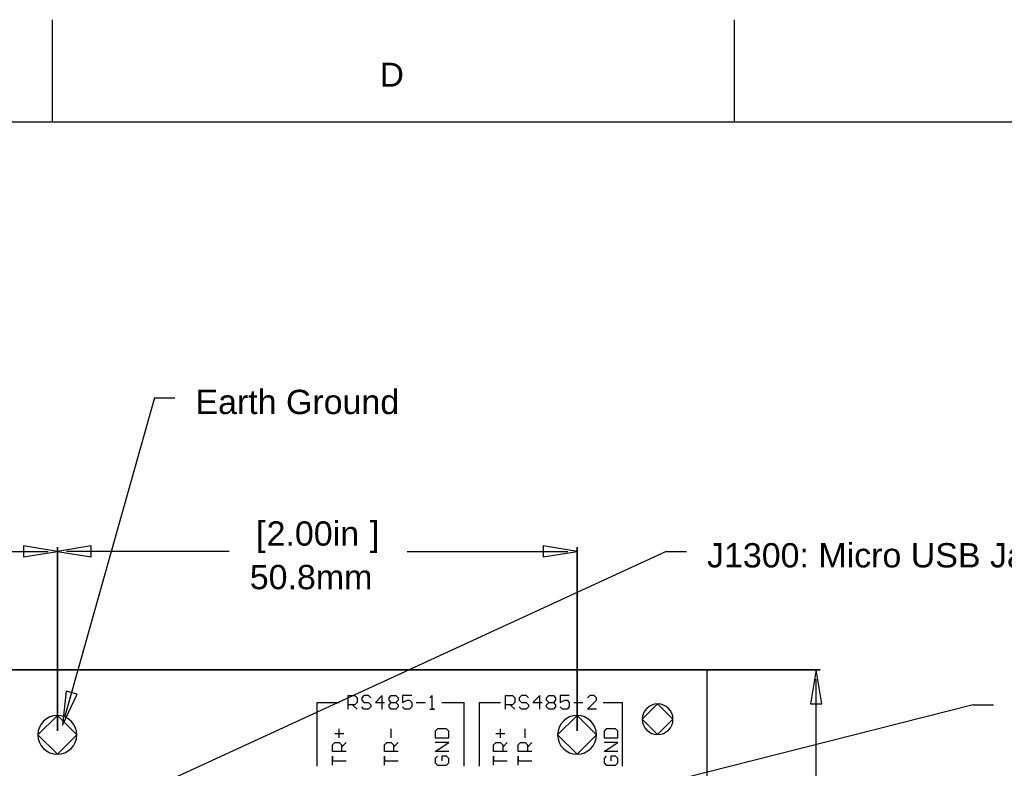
# Model space of a CAD drawing. Header units: inches. Extents: x 0 to 420, y -297 to 0.
# Tile 40 of 41: x 207 to 303, y -73 to 0. Entities that reach past the tile are written whole.
import ezdxf

# ---------------------------------------------------------------- set-up
doc = ezdxf.new("R2010")
doc.units = ezdxf.units.IN
doc.header["$MEASUREMENT"] = 0
doc.styles.add('Arial0', font='arial.ttf', dxfattribs={"height": 3.644212})

msp = doc.modelspace()

# ---------------------------------------------------------------- linework, layer by layer
at = {"color": 18, "true_color": 0x000000}
for p, q in [((210, 0), (210, -10)), ((276.667, 0), (276.667, -10)), ((10, -10), (410, -10)), ((274, -63.6), (147, -63.6)), ((274, -216), (274, -63.6)), ((238.918, -67.442), (238.918, -66.108)), ((238.918, -66.108), (239.584, -66.108)), ((239.584, -66.108), (239.806, -66.331)), ((239.806, -66.331), (239.806, -66.775)), ((240.473, -66.108), (240.251, -66.331)), ((240.251, -66.331), (240.251, -66.553)), ((240.917, -66.108), (240.473, -66.108)), ((241.139, -66.331), (240.917, -66.108)), ((242.25, -66.108), (241.584, -66.775)), ((242.25, -67.442), (242.25, -66.108)), ((242.917, -66.331), (243.139, -66.108)), ((242.917, -66.553), (242.917, -66.331)), ((243.139, -66.108), (243.583, -66.108)), ((243.583, -66.108), (243.806, -66.331)), ((243.806, -66.331), (243.806, -66.553)), ((245.139, -66.108), (244.25, -66.108)), ((244.25, -66.108), (244.25, -66.775)), ((247.138, -66.108), (246.916, -66.331)), ((247.138, -67.442), (247.138, -66.108)), ((247.138, -66.108), (247.138, -66.108)), ((254.316, -67.442), (254.316, -66.108)), ((254.316, -66.108), (254.983, -66.108)), ((254.983, -66.108), (255.205, -66.331)), ((255.205, -66.331), (255.205, -66.775)), ((255.872, -66.108), (255.65, -66.331)), ((255.65, -66.331), (255.65, -66.553)), ((256.316, -66.108), (255.872, -66.108)), ((256.538, -66.331), (256.316, -66.108)), ((257.649, -66.108), (256.983, -66.775)), ((257.649, -67.442), (257.649, -66.108)), ((258.316, -66.331), (258.538, -66.108)), ((258.316, -66.553), (258.316, -66.331)), ((258.538, -66.108), (258.982, -66.108)), ((258.982, -66.108), (259.204, -66.331)), ((259.204, -66.331), (259.204, -66.553)), ((260.537, -66.108), (259.649, -66.108)), ((259.649, -66.108), (259.649, -66.775)), ((262.537, -66.108), (262.315, -66.331)), ((262.981, -66.108), (262.537, -66.108)), ((263.204, -66.331), (262.981, -66.108)), ((263.204, -66.553), (263.204, -66.331)), ((235.9, -66.775), (238.059, -66.775)), ((235.9, -72.998), (235.9, -66.775)), ((239.584, -66.997), (238.918, -66.997)), ((239.362, -66.997), (239.806, -67.442)), ((239.806, -66.775), (239.584, -66.997)), ((240.251, -66.553), (240.473, -66.775)), ((240.473, -67.442), (240.251, -67.219)), ((240.473, -66.775), (240.917, -66.775)), ((240.917, -66.775), (241.139, -66.997)), ((241.139, -67.219), (240.917, -67.442)), ((241.139, -66.997), (241.139, -67.219)), ((241.584, -66.775), (242.472, -66.775)), ((243.139, -66.775), (242.917, -66.553)), ((242.917, -66.997), (243.139, -66.775)), ((242.917, -67.219), (242.917, -66.997)), ((243.139, -67.442), (242.917, -67.219)), ((243.139, -66.775), (243.583, -66.775)), ((243.806, -66.553), (243.583, -66.775)), ((243.583, -66.775), (243.806, -66.997)), ((243.806, -67.219), (243.583, -67.442)), ((243.806, -66.997), (243.806, -67.219)), ((244.25, -66.775), (244.694, -66.553)), ((244.472, -67.442), (244.25, -67.219)), ((244.694, -66.553), (244.916, -66.553)), ((244.916, -66.553), (245.139, -66.775)), ((245.139, -67.219), (244.916, -67.442)), ((245.139, -66.775), (245.139, -67.219)), ((245.583, -66.775), (246.472, -66.775)), ((248.092, -66.775), (250.251, -66.775)), ((250.251, -72.109), (250.251, -66.775)), ((251.775, -66.775), (253.807, -66.775)), ((251.775, -72.998), (251.775, -66.775)), ((254.983, -66.997), (254.316, -66.997)), ((254.761, -66.997), (255.205, -67.442)), ((255.205, -66.775), (254.983, -66.997)), ((255.65, -66.553), (255.872, -66.775)), ((255.872, -67.442), (255.65, -67.219)), ((255.872, -66.775), (256.316, -66.775)), ((256.316, -66.775), (256.538, -66.997)), ((256.538, -67.219), (256.316, -67.442)), ((256.538, -66.997), (256.538, -67.219)), ((256.983, -66.775), (257.871, -66.775)), ((258.538, -66.775), (258.316, -66.553)), ((258.316, -66.997), (258.538, -66.775)), ((258.316, -67.219), (258.316, -66.997)), ((258.538, -67.442), (258.316, -67.219)), ((258.538, -66.775), (258.982, -66.775)), ((259.204, -66.553), (258.982, -66.775)), ((258.982, -66.775), (259.204, -66.997)), ((259.204, -67.219), (258.982, -67.442)), ((259.204, -66.997), (259.204, -67.219)), ((259.649, -66.775), (260.093, -66.553)), ((259.871, -67.442), (259.649, -67.219)), ((260.093, -66.553), (260.315, -66.553)), ((260.315, -66.553), (260.537, -66.775)), ((260.537, -67.219), (260.315, -67.442)), ((260.537, -66.775), (260.537, -67.219)), ((260.982, -66.775), (261.87, -66.775)), ((262.315, -67.442), (263.204, -66.553)), ((263.84, -66.775), (265.745, -66.775)), ((265.745, -72.998), (265.745, -66.775)), ((269.174, -66.926), (267.674, -68.426)), ((270.674, -68.426), (269.174, -66.926)), ((210.5, -68.05), (208.6, -69.95)), ((212.4, -69.95), (210.5, -68.05)), ((240.917, -67.442), (240.473, -67.442)), ((243.583, -67.442), (243.139, -67.442)), ((244.916, -67.442), (244.472, -67.442)), ((246.916, -67.442), (247.36, -67.442)), ((247.36, -67.442), (247.138, -67.442)), ((256.316, -67.442), (255.872, -67.442)), ((258.982, -67.442), (258.538, -67.442)), ((261.3, -68.05), (259.4, -69.95)), ((260.315, -67.442), (259.871, -67.442)), ((263.2, -69.95), (261.3, -68.05)), ((263.204, -67.442), (262.315, -67.442)), ((267.674, -68.426), (269.174, -69.926)), ((269.174, -69.926), (270.674, -68.426)), ((208.6, -69.95), (210.5, -71.85)), ((210.5, -71.85), (212.4, -69.95)), ((237.615, -69.811), (238.503, -69.811)), ((238.059, -70.256), (238.059, -69.367)), ((243.139, -70.256), (243.139, -69.367)), ((247.648, -69.367), (247.425, -69.589)), ((247.425, -69.589), (247.425, -70.256)), ((248.536, -69.367), (247.648, -69.367)), ((248.759, -69.589), (248.536, -69.367)), ((248.759, -70.256), (248.759, -69.589)), ((253.363, -69.811), (254.251, -69.811)), ((253.807, -70.256), (253.807, -69.367)), ((256.22, -70.256), (256.22, -69.367)), ((259.4, -69.95), (261.3, -71.85)), ((261.3, -71.85), (263.2, -69.95)), ((264.158, -69.367), (263.935, -69.589)), ((263.935, -69.589), (263.935, -70.256)), ((265.046, -69.367), (264.158, -69.367)), ((265.269, -69.589), (265.046, -69.367)), ((265.269, -70.256), (265.269, -69.589)), ((237.392, -70.922), (237.615, -70.7)), ((237.392, -71.589), (237.392, -70.922)), ((237.615, -70.7), (238.059, -70.7)), ((238.059, -70.7), (238.281, -70.922)), ((238.281, -71.144), (238.726, -70.7)), ((238.281, -70.922), (238.281, -71.589)), ((242.472, -70.922), (242.695, -70.7)), ((242.472, -71.589), (242.472, -70.922)), ((242.695, -70.7), (243.139, -70.7)), ((243.139, -70.7), (243.361, -70.922)), ((243.361, -71.144), (243.806, -70.7)), ((243.361, -70.922), (243.361, -71.589)), ((247.425, -70.256), (248.759, -70.256)), ((247.425, -71.589), (248.759, -70.7)), ((248.759, -70.7), (247.425, -70.7)), ((253.14, -70.922), (253.363, -70.7)), ((253.14, -71.589), (253.14, -70.922)), ((253.363, -70.7), (253.807, -70.7)), ((253.807, -70.7), (254.029, -70.922)), ((254.029, -71.144), (254.474, -70.7)), ((254.029, -70.922), (254.029, -71.589)), ((255.553, -70.922), (255.776, -70.7)), ((255.553, -71.589), (255.553, -70.922)), ((255.776, -70.7), (256.22, -70.7)), ((256.22, -70.7), (256.442, -70.922)), ((256.442, -71.144), (256.887, -70.7)), ((256.442, -70.922), (256.442, -71.589)), ((263.935, -70.256), (265.269, -70.256)), ((263.935, -71.589), (265.269, -70.7)), ((265.269, -70.7), (263.935, -70.7)), ((238.726, -71.589), (237.392, -71.589)), ((237.392, -72.922), (237.392, -72.033)), ((237.392, -72.033), (237.392, -72.477)), ((243.806, -71.589), (242.472, -71.589)), ((242.472, -72.922), (242.472, -72.033)), ((242.472, -72.033), (242.472, -72.477)), ((248.759, -71.589), (247.425, -71.589)), ((247.648, -72.033), (247.425, -72.255)), ((248.536, -72.033), (248.092, -72.033)), ((248.092, -72.033), (248.092, -72.477)), ((248.759, -72.255), (248.536, -72.033)), ((250.251, -72.998), (250.251, -72.109)), ((254.474, -71.589), (253.14, -71.589)), ((253.14, -72.922), (253.14, -72.033)), ((253.14, -72.033), (253.14, -72.477)), ((256.887, -71.589), (255.553, -71.589)), ((255.553, -72.922), (255.553, -72.033)), ((255.553, -72.033), (255.553, -72.477)), ((265.269, -71.589), (263.935, -71.589)), ((264.158, -72.033), (263.935, -72.255)), ((265.046, -72.033), (264.602, -72.033)), ((264.602, -72.033), (264.602, -72.477)), ((265.269, -72.255), (265.046, -72.033)), ((237.392, -72.477), (238.726, -72.477)), ((242.472, -72.477), (243.806, -72.477)), ((247.425, -72.255), (247.425, -72.7)), ((247.425, -72.7), (247.648, -72.922)), ((247.648, -72.922), (248.536, -72.922)), ((248.536, -72.922), (248.759, -72.7)), ((248.759, -72.7), (248.759, -72.255)), ((253.14, -72.477), (254.474, -72.477)), ((255.553, -72.477), (256.887, -72.477)), ((263.935, -72.255), (263.935, -72.7)), ((263.935, -72.7), (264.158, -72.922)), ((264.158, -72.922), (265.046, -72.922)), ((265.046, -72.922), (265.269, -72.7)), ((265.269, -72.7), (265.269, -72.255))]:
    msp.add_line(p, q, dxfattribs=at)
at = {"color": 12, "true_color": 0xc00000}
for p, q in [((220, -37), (211.246, -68.126)), ((220, -37), (222, -37)), ((220, -37), (220, -37)), ((270, -52), (220.269, -74.948)), ((270, -52), (272, -52)), ((270, -52), (270, -52)), ((211.364, -65.674), (211, -69)), ((211, -69), (212.423, -65.972)), ((212.423, -65.972), (211.364, -65.674)), ((300, -67), (229.88, -84.777)), ((300, -67), (302, -67)), ((300, -67), (300, -67))]:
    msp.add_line(p, q, dxfattribs=at)
at = {"color": 152, "true_color": 0x007ac0}
for p, q in [((210.5, -52), (207.2, -51.45)), ((207.2, -51.45), (207.2, -52.55)), ((213.8, -51.45), (210.5, -52)), ((210.5, -69.55), (210.5, -51.6)), ((210.5, -51.6), (210.5, -69.55)), ((210.5, -69.55), (210.5, -51.6)), ((210.5, -51.6), (210.5, -69.55)), ((213.8, -52.55), (213.8, -51.45)), ((261.3, -52), (258, -51.45)), ((258, -51.45), (258, -52.55)), ((261.3, -69.55), (261.3, -51.6)), ((261.3, -51.6), (261.3, -69.55)), ((192.691, -52), (209.592, -52)), ((207.2, -52.55), (210.5, -52)), ((210.5, -52), (213.8, -52.55)), ((227.309, -52), (211.408, -52)), ((244.691, -52), (260.392, -52)), ((258, -52.55), (261.3, -52)), ((147.4, -63.6), (285.06, -63.6)), ((285.06, -63.6), (147.4, -63.6)), ((284.66, -63.6), (284.11, -66.9)), ((285.21, -66.9), (284.66, -63.6)), ((284.66, -129.667), (284.66, -64.508)), ((284.11, -66.9), (285.21, -66.9))]:
    msp.add_line(p, q, dxfattribs=at)
at = {"color": 7, "true_color": 0xffffff}
for p, q in [((274, -63.6), (147, -63.6)), ((274, -216), (274, -63.6))]:
    msp.add_line(p, q, dxfattribs=at)
at = {"color": 18, "true_color": 0x000000}
for centre, radius, start, end in [((269.174, -68.426), 1.5, 90, 180), ((269.174, -68.426), 1.5, 0, 90), ((210.5, -69.95), 1.9, 90, 180), ((210.5, -69.95), 1.9, 0, 90), ((261.3, -69.95), 1.9, 90, 180), ((261.3, -69.95), 1.9, 0, 90), ((269.174, -68.426), 1.5, 180, 270), ((269.174, -68.426), 1.5, 270, 0), ((210.5, -69.95), 1.9, 180, 270), ((210.5, -69.95), 1.9, 270, 0), ((261.3, -69.95), 1.9, 180, 270), ((261.3, -69.95), 1.9, 270, 0)]:
    msp.add_arc(centre, radius, start, end, dxfattribs=at)

# ---------------------------------------------------------------- texts
at = {"color": 18, "true_color": 0x000000, "style": 'Arial0'}
msp.add_text('D', height=2.337, dxfattribs=at).set_placement((242.017, -6.549))
at = {"color": 12, "true_color": 0xc00000, "style": 'Arial0'}
for s, height, p in [('Earth Ground', 2.37501, (224, -38.574)), ('[', 2.375, (229.924, -51.444)), ('2.00in', 2.375, (230.954, -51.444)), (']', 2.375, (241.046, -51.444)), ('J1300: Micro USB Jack', 2.37501, (274, -53.574)), ('50.8mm', 2.375, (229.309, -55.704))]:
    msp.add_text(s, height=height, dxfattribs=at).set_placement(p)

doc.saveas('drawing.dxf')
